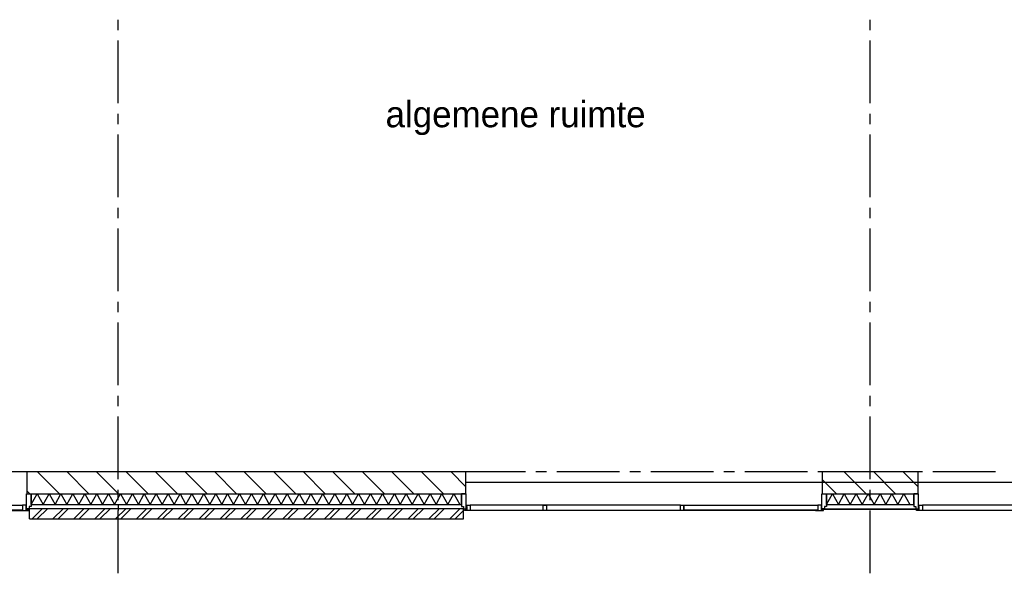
# Model space of a CAD drawing. Extents: x -66955 to 52345, y -20450 to 69550.
# Tile 4 of 132: x -49473 to -40045, y -520 to 4780. Entities that reach past the tile are written whole.
import ezdxf
from ezdxf.enums import TextEntityAlignment as Align

# ---------------------------------------------------------------- set-up
doc = ezdxf.new("R2010")
doc.units = 0
doc.header["$MEASUREMENT"] = 0
for name, color, linetype in [('-01-', 7, 'CONTINUOUS'), ('STRAMIEN--E7-', 7, 'CONTINUOUS'), ('VERD1$--21-', 7, 'CONTINUOUS'), ('VERD1$--22-', 7, 'CONTINUOUS'), ('VERD1$--31-', 7, 'CONTINUOUS')]:
    doc.layers.add(name, color=color, linetype=linetype)
doc.styles.add('txt', font='TXT', dxfattribs={"height": 0.2})

# ---------------------------------------------------------------- blocks, each defined once
blk = doc.blocks.new('*O156')
at = {"layer": 'VERD1$--31-', "color": 7, "linetype": 'CONTINUOUS'}
for points in [[(-1382, -53.5), (-1363, -53.5), (-1363, -75.5), (-1338, -75.5), (-1338, 66.5), (-1382, 66.5)], [(1382, -53.5), (1363, -53.5), (1363, -75.5), (1338, -75.5), (1338, 66.5), (1382, 66.5)], [(-1277, -92.5), (-1355, -92.5), (-1355, -87.5), (-1333, -87.5), (-1333, -42.5), (-1299, -42.5), (-1299, -87.5), (-1277, -87.5)], [(-1333, -83.5), (-1338, -83.5), (-1338, -53.5), (-1333, -53.5)], [(-1299, -42.5), (-1299, -87.5), (-17, -87.5), (-17, -42.5)], [(-39, -87.5), (-39, -92.5), (-1277, -92.5), (-1277, -87.5)], [(39, -92.5), (-39, -92.5), (-39, -87.5), (-17, -87.5), (-17, -42.5), (17, -42.5), (17, -87.5), (39, -87.5)], [(17, -87.5), (17, -42.5), (1299, -42.5), (1299, -87.5)], [(1277, -87.5), (1277, -92.5), (39, -92.5), (39, -87.5)], [(1277, -92.5), (1355, -92.5), (1355, -87.5), (1333, -87.5), (1333, -42.5), (1299, -42.5), (1299, -87.5), (1277, -87.5)], [(1333, -83.5), (1338, -83.5), (1338, -53.5), (1333, -53.5)]]:
    blk.add_lwpolyline(points, close=True, dxfattribs=at)
blk = doc.blocks.new('MERKMF')
at = {"layer": 'VERD1$--31-', "color": 7, "linetype": 'CONTINUOUS'}
blk.add_blockref('*O156', (-1382, -66.5), dxfattribs=at)
blk = doc.blocks.new('*O157')
at = {"layer": 'VERD1$--31-', "color": 7, "linetype": 'CONTINUOUS'}
for points in [[(-1747.73, -53.5), (-1728.73, -53.5), (-1728.73, -75.5), (-1703.73, -75.5), (-1703.73, 66.5), (-1747.73, 66.5)], [(1746.27, -53.5), (1727.27, -53.5), (1727.27, -75.5), (1702.27, -75.5), (1702.27, 66.5), (1746.27, 66.5)], [(-1642.73, -92.5), (-1720.73, -92.5), (-1720.73, -87.5), (-1698.73, -87.5), (-1698.73, -42.5), (-1664.73, -42.5), (-1664.73, -87.5), (-1642.73, -87.5)], [(-1698.73, -83.5), (-1703.73, -83.5), (-1703.73, -53.5), (-1698.73, -53.5)], [(-1664.73, -42.5), (-1664.73, -87.5), (347.27, -87.5), (347.27, -42.5)], [(-989.93, -87.5), (-989.93, -92.5), (-1642.73, -92.5), (-1642.73, -87.5)], [(-911.93, -92.5), (-989.93, -92.5), (-989.93, -87.5), (-967.93, -87.5), (-967.93, -42.5), (-933.93, -42.5), (-933.93, -87.5), (-911.93, -87.5)], [(325.27, -87.5), (325.27, -92.5), (-911.93, -92.5), (-911.93, -87.5)], [(403.27, -92.5), (325.27, -92.5), (325.27, -87.5), (347.27, -87.5), (347.27, -42.5), (381.27, -42.5), (381.27, -87.5), (403.27, -87.5)], [(381.27, -87.5), (381.27, -42.5), (1663.27, -42.5), (1663.27, -87.5)], [(1641.27, -87.5), (1641.27, -92.5), (403.27, -92.5), (403.27, -87.5)], [(1641.27, -92.5), (1719.27, -92.5), (1719.27, -87.5), (1697.27, -87.5), (1697.27, -42.5), (1663.27, -42.5), (1663.27, -87.5), (1641.27, -87.5)], [(1697.27, -83.5), (1702.27, -83.5), (1702.27, -53.5), (1697.27, -53.5)]]:
    blk.add_lwpolyline(points, close=True, dxfattribs=at)
blk = doc.blocks.new('MERKNF')
at = {"layer": 'VERD1$--31-', "color": 7, "linetype": 'CONTINUOUS'}
blk.add_blockref('*O157', (-1746.27, -66.5), dxfattribs=at)
blk = doc.blocks.new('*O163')
at = {"layer": 'VERD1$--31-', "color": 7, "linetype": 'CONTINUOUS'}
for points in [[(-317, -53.5), (-298, -53.5), (-298, -75.5), (-273, -75.5), (-273, 66.5), (-317, 66.5)], [(317, -53.5), (298, -53.5), (298, -75.5), (273, -75.5), (273, 66.5), (317, 66.5)], [(-212, -92.5), (-290, -92.5), (-290, -87.5), (-268, -87.5), (-268, -42.5), (-234, -42.5), (-234, -87.5), (-212, -87.5)], [(-268, -83.5), (-273, -83.5), (-273, -53.5), (-268, -53.5)], [(234, -42.5), (234, -87.5), (-234, -87.5), (-234, -42.5)], [(-212, -87.5), (-212, -92.5), (212, -92.5), (212, -87.5)], [(212, -92.5), (290, -92.5), (290, -87.5), (268, -87.5), (268, -42.5), (234, -42.5), (234, -87.5), (212, -87.5)], [(268, -83.5), (273, -83.5), (273, -53.5), (268, -53.5)]]:
    blk.add_lwpolyline(points, close=True, dxfattribs=at)
blk = doc.blocks.new('MERKOF')
at = {"layer": 'VERD1$--31-', "color": 7, "linetype": 'CONTINUOUS'}
blk.add_blockref('*O163', (-317, -66.5), dxfattribs=at)

msp = doc.modelspace()

# ---------------------------------------------------------------- linework, layer by layer
at = {"layer": 'STRAMIEN--E7-', "color": 1, "linetype": 'CONTINUOUS'}
for p, q in [((-48530, 4680), (-48530, 4780)), ((-41330, 4680), (-41330, 4780)), ((-48530, 4280), (-48530, 4580)), ((-41330, 4280), (-41330, 4580)), ((-48530, 3980), (-48530, 4280)), ((-41330, 3980), (-41330, 4280)), ((-48530, 3780), (-48530, 3880)), ((-41330, 3780), (-41330, 3880)), ((-48530, 3380), (-48530, 3680)), ((-41330, 3380), (-41330, 3680)), ((-48530, 3080), (-48530, 3380)), ((-41330, 3080), (-41330, 3380)), ((-48530, 2880), (-48530, 2980)), ((-41330, 2880), (-41330, 2980)), ((-48530, 2480), (-48530, 2780)), ((-41330, 2480), (-41330, 2780)), ((-48530, 2180), (-48530, 2480)), ((-41330, 2180), (-41330, 2480)), ((-48530, 1980), (-48530, 2080)), ((-41330, 1980), (-41330, 2080)), ((-48530, 1580), (-48530, 1880)), ((-41330, 1580), (-41330, 1880)), ((-48530, 1280), (-48530, 1580)), ((-41330, 1280), (-41330, 1580)), ((-48530, 1080), (-48530, 1180)), ((-41330, 1080), (-41330, 1180)), ((-48530, 680), (-48530, 980)), ((-41330, 680), (-41330, 980)), ((-48530, 380), (-48530, 680)), ((-41330, 380), (-41330, 680)), ((-49430, 450), (-49730, 450)), ((-49130, 450), (-49430, 450)), ((-48930, 450), (-49030, 450)), ((-48530, 450), (-48830, 450)), ((-48230, 450), (-48530, 450)), ((-48030, 450), (-48130, 450)), ((-47630, 450), (-47930, 450)), ((-47330, 450), (-47630, 450)), ((-47130, 450), (-47230, 450)), ((-46730, 450), (-47030, 450)), ((-46430, 450), (-46730, 450)), ((-46230, 450), (-46330, 450)), ((-45830, 450), (-46130, 450)), ((-45530, 450), (-45830, 450)), ((-45330, 450), (-45430, 450)), ((-44930, 450), (-45230, 450)), ((-44630, 450), (-44930, 450)), ((-44430, 450), (-44530, 450)), ((-44030, 450), (-44330, 450)), ((-43730, 450), (-44030, 450)), ((-43530, 450), (-43630, 450)), ((-43130, 450), (-43430, 450)), ((-42830, 450), (-43130, 450)), ((-42630, 450), (-42730, 450)), ((-42230, 450), (-42530, 450)), ((-41930, 450), (-42230, 450)), ((-41730, 450), (-41830, 450)), ((-41330, 450), (-41630, 450)), ((-41030, 450), (-41330, 450)), ((-40830, 450), (-40930, 450)), ((-40430, 450), (-40730, 450)), ((-40130, 450), (-40430, 450)), ((-48530, 180), (-48530, 280)), ((-41330, 180), (-41330, 280)), ((-48530, -220), (-48530, 80)), ((-41330, -220), (-41330, 80)), ((-48530, -520), (-48530, -220)), ((-41330, -520), (-41330, -220))]:
    msp.add_line(p, q, dxfattribs=at)
at = {"layer": 'VERD1$--21-', "color": 7, "linetype": 'CONTINUOUS'}
for p, q in [((-49302.96, 450), (-49092.96, 240)), ((-49020.11, 450), (-48810.11, 240)), ((-48737.27, 450), (-48527.27, 240)), ((-48454.43, 450), (-48244.43, 240)), ((-48171.58, 450), (-47961.58, 240)), ((-47888.74, 450), (-47678.74, 240)), ((-47605.9, 450), (-47395.9, 240)), ((-47323.06, 450), (-47113.06, 240)), ((-47040.21, 450), (-46830.21, 240)), ((-46757.37, 450), (-46547.37, 240)), ((-46474.53, 450), (-46264.53, 240)), ((-46191.69, 450), (-45981.69, 240)), ((-45908.84, 450), (-45698.84, 240)), ((-45626, 450), (-45416, 240)), ((-45343.16, 450), (-45200, 306.84)), ((-41790, 378.31), (-41651.69, 240)), ((-41578.84, 450), (-41368.84, 240)), ((-41296, 450), (-41086, 240)), ((-41013.16, 450), (-40870, 306.84)), ((-49405, 269.2), (-49375.8, 240))]:
    msp.add_line(p, q, dxfattribs=at)
for points in [[(-45200, 450), (-49405, 450), (-49405, 240), (-45200, 240)], [(-40870, 450), (-41790, 450), (-41790, 240), (-40870, 240)]]:
    msp.add_lwpolyline(points, close=True, dxfattribs=at)
at = {"layer": 'VERD1$--22-', "color": 7, "linetype": 'CONTINUOUS'}
for p, q in [((-7780, 350), (-45208, 350)), ((-49363, 240), (-45241.95, 240)), ((-49363, 140), (-49363, 240)), ((-45241.95, 140), (-45241.95, 240)), ((-41748.05, 240), (-40912.05, 240)), ((-41748.05, 140), (-41748.05, 240)), ((-40912.05, 140), (-40912.05, 240)), ((-49380, 100), (-45225, 100)), ((-49380, 0), (-49380, 100)), ((-49363, 140), (-45241.95, 140)), ((-49355, 0), (-49255, 100)), ((-49305, 0), (-49205, 100)), ((-49155, 0), (-49055, 100)), ((-49105, 0), (-49005, 100)), ((-48955, 0), (-48855, 100)), ((-48905, 0), (-48805, 100)), ((-48755, 0), (-48655, 100)), ((-48705, 0), (-48605, 100)), ((-48555, 0), (-48455, 100)), ((-48505, 0), (-48405, 100)), ((-48355, 0), (-48255, 100)), ((-48305, 0), (-48205, 100)), ((-48155, 0), (-48055, 100)), ((-48105, 0), (-48005, 100)), ((-47955, 0), (-47855, 100)), ((-47905, 0), (-47805, 100)), ((-47755, 0), (-47655, 100)), ((-47705, 0), (-47605, 100)), ((-47555, 0), (-47455, 100)), ((-47505, 0), (-47405, 100)), ((-47355, 0), (-47255, 100)), ((-47305, 0), (-47205, 100)), ((-47155, 0), (-47055, 100)), ((-47105, 0), (-47005, 100)), ((-46955, 0), (-46855, 100)), ((-46905, 0), (-46805, 100)), ((-46755, 0), (-46655, 100)), ((-46705, 0), (-46605, 100)), ((-46555, 0), (-46455, 100)), ((-46505, 0), (-46405, 100)), ((-46355, 0), (-46255, 100)), ((-46305, 0), (-46205, 100)), ((-46155, 0), (-46055, 100)), ((-46105, 0), (-46005, 100)), ((-45955, 0), (-45855, 100)), ((-45905, 0), (-45805, 100)), ((-45755, 0), (-45655, 100)), ((-45705, 0), (-45605, 100)), ((-45555, 0), (-45455, 100)), ((-45505, 0), (-45405, 100)), ((-45355, 0), (-45255, 100)), ((-45225, 0), (-45225, 100)), ((-41748.05, 140), (-40912.05, 140)), ((-49380, 0), (-45225, 0)), ((-45305, 0), (-45225, 80))]:
    msp.add_line(p, q, dxfattribs=at)
for points in [[(-49363, 140), (-49306, 240), (-49249, 140)], [(-49249, 140), (-49192, 240), (-49135, 140)], [(-49135, 140), (-49078, 240), (-49021, 140)], [(-49021, 140), (-48964, 240), (-48907, 140)], [(-48907, 140), (-48850, 240), (-48793, 140)], [(-48793, 140), (-48736, 240), (-48679, 140)], [(-48679, 140), (-48622, 240), (-48565, 140)], [(-48565, 140), (-48508, 240), (-48451, 140)], [(-48451, 140), (-48394, 240), (-48337, 140)], [(-48337, 140), (-48280, 240), (-48223, 140)], [(-48223, 140), (-48166, 240), (-48109, 140)], [(-48109, 140), (-48052, 240), (-47995, 140)], [(-47995, 140), (-47938, 240), (-47881, 140)], [(-47881, 140), (-47824, 240), (-47767, 140)], [(-47767, 140), (-47710, 240), (-47653, 140)], [(-47653, 140), (-47596, 240), (-47539, 140)], [(-47539, 140), (-47482, 240), (-47425, 140)], [(-47425, 140), (-47368, 240), (-47311, 140)], [(-47311, 140), (-47254, 240), (-47197, 140)], [(-47197, 140), (-47140, 240), (-47083, 140)], [(-47083, 140), (-47026, 240), (-46969, 140)], [(-46969, 140), (-46912, 240), (-46855, 140)], [(-46855, 140), (-46798, 240), (-46741, 140)], [(-46741, 140), (-46684, 240), (-46627, 140)], [(-46627, 140), (-46570, 240), (-46513, 140)], [(-46513, 140), (-46456, 240), (-46399, 140)], [(-46399, 140), (-46342, 240), (-46285, 140)], [(-46285, 140), (-46228, 240), (-46171, 140)], [(-46171, 140), (-46114, 240), (-46057, 140)], [(-46057, 140), (-46000, 240), (-45943, 140)], [(-45943, 140), (-45886, 240), (-45829, 140)], [(-45829, 140), (-45772, 240), (-45715, 140)], [(-45715, 140), (-45658, 240), (-45601, 140)], [(-45601, 140), (-45544, 240), (-45487, 140)], [(-45487, 140), (-45430, 240), (-45373, 140)], [(-45373, 140), (-45316, 240), (-45259, 140)], [(-41748.05, 140), (-41691.05, 240), (-41634.05, 140)], [(-41634.05, 140), (-41577.05, 240), (-41520.05, 140)], [(-41520.05, 140), (-41463.05, 240), (-41406.05, 140)], [(-41406.05, 140), (-41349.05, 240), (-41292.05, 140)], [(-41292.05, 140), (-41235.05, 240), (-41178.05, 140)], [(-41178.05, 140), (-41121.05, 240), (-41064.05, 140)], [(-41064.05, 140), (-41007.05, 240), (-40950.05, 140)]]:
    msp.add_lwpolyline(points, dxfattribs=at)
at = {"layer": 'VERD1$--31-', "color": 7, "linetype": 'CONTINUOUS'}
msp.add_line((-48530, 130), (-48530, 80), dxfattribs=at)
msp.add_lwpolyline([(-40868, 98), (-40868, 90), (-41792, 90), (-41792, 98)], close=True, dxfattribs=at)

# ---------------------------------------------------------------- block references
for name, p in [('MERKOF', (-49362.72, 240)), ('MERKNF', (-41748, 240)), ('MERKMF', (-38148, 240))]:
    msp.add_blockref(name, p, dxfattribs=at)

# ---------------------------------------------------------------- texts
at = {"layer": '-01-', "color": 7, "linetype": 'CONTINUOUS', "style": 'txt'}
msp.add_text('algemene ruimte', height=250, dxfattribs=at).set_placement((-44725, 3844), align=Align.MIDDLE)

doc.saveas('drawing.dxf')
